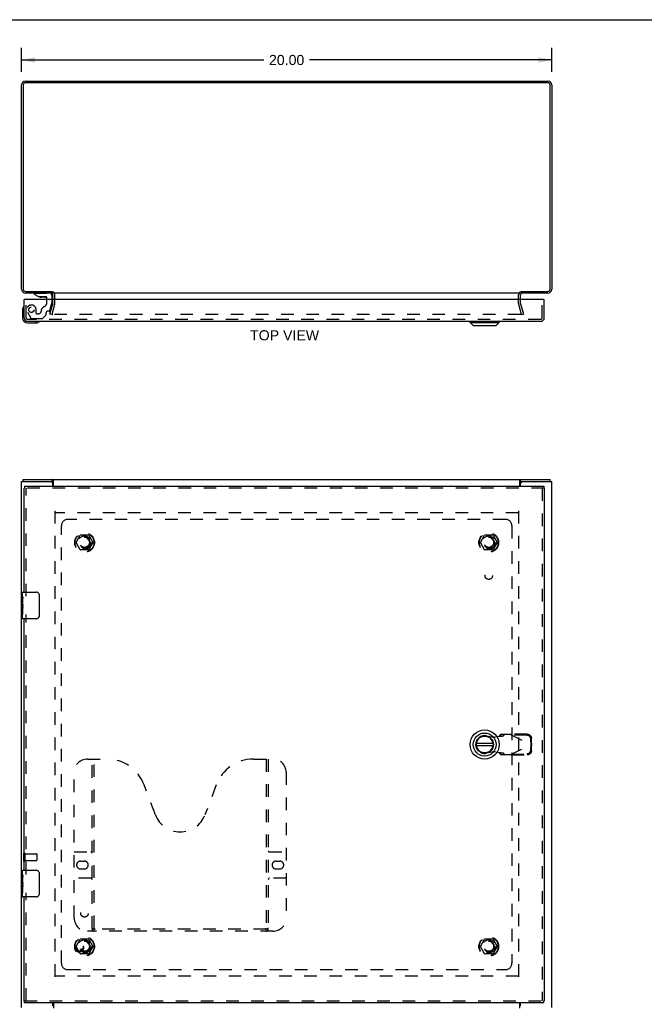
# Model space of a CAD drawing. Header units: inches. Extents: x 0 to 86.4, y 0 to 55.9.
# Tile 3 of 4: x 19.7 to 43.2, y 18.8 to 55.9. Entities that reach past the tile are written whole.
import ezdxf

# ---------------------------------------------------------------- set-up
doc = ezdxf.new("R2010")
doc.units = ezdxf.units.IN
doc.header["$LTSCALE"] = 4.754237
doc.header["$MEASUREMENT"] = 0
doc.linetypes.add('HIDDEN', pattern=[0.2, 0.1, -0.1])
doc.layers.get('0').update_dxf_attribs({"linetype": 'CONTINUOUS'})
for name, color, linetype in [('DEFAULT_2', 8, 'HIDDEN'), ('DIMENSIONS', 7, 'CONTINUOUS'), ('DOOR_ASSEMBLY', 7, 'CONTINUOUS'), ('SUBPANEL', 7, 'CONTINUOUS')]:
    doc.layers.add(name, color=color, linetype=linetype)
doc.styles.get("Standard").update_dxf_attribs({"font": 'arial.ttf'})
doc.dimstyles.new('DIMSTYLE_1', dxfattribs={"dimtxt": 0.381356, "dimasz": 0.508475, "dimexe": 0.09, "dimexo": 0.07, "dimgap": 0.0375, "dimtad": 0, "dimtih": 1, "dimtoh": 1, "dimzin": 4, "dimdsep": 46, "dimtxsty": 'Standard', "dimblk": '_FILLED', "dimblk1": '_FILLED', "dimblk2": '_FILLED', "dimcen": 0.09, "dimadec": 3, "dimazin": 1, "dimtfac": 1, "dimtdec": 3, "dimtofl": 0, "dimtmove": 0, "dimatfit": 3, "dimldrblk": '_FILLED', "dimfxl": 0, "dimtolj": 1, "dimtzin": 4, "dimarcsym": 0})

# ---------------------------------------------------------------- blocks, each defined once
blk = doc.blocks.new('_FILLED')
at = {"color": 0, "linetype": 'ByBlock'}
blk.add_solid([(0, 0), (-1, 0.2), (-1, -0.2)], dxfattribs=at)
blk = doc.blocks.new('*D1')
at = {"layer": 'DIMENSIONS', "color": 2, "linetype": 'Continuous'}
for p, q in [((19.727, 53.969), (19.727, 54.869)), ((39.727, 53.969), (39.727, 54.869)), ((19.727, 54.411), (28.87, 54.411)), ((39.727, 54.411), (30.584, 54.411))]:
    blk.add_line(p, q, dxfattribs=at)
at = {"layer": 'DIMENSIONS', "color": 2, "linetype": 'Continuous', "xscale": 0.5084745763, "yscale": 0.5084745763, "zscale": 0.5084745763, "rotation": 180}
blk.add_blockref('_FILLED', (19.727, 54.411), dxfattribs=at)
at = {"layer": 'DIMENSIONS', "color": 2, "linetype": 'Continuous', "xscale": 0.5084745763, "yscale": 0.5084745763, "zscale": 0.5084745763}
blk.add_blockref('_FILLED', (39.727, 54.411), dxfattribs=at)
at = {"layer": 'DIMENSIONS', "color": 2, "linetype": 'Continuous', "insert": (29.727, 54.602), "char_height": 0.3814, "width": 1.33262, "attachment_point": 2, "line_spacing_factor": 0.9}
blk.add_mtext('20.00', dxfattribs=at)

msp = doc.modelspace()

# ---------------------------------------------------------------- linework, layer by layer
at = {"color": 7, "linetype": 'Continuous'}
for p, q in [((0, 55.932), (86.441, 55.932)), ((20.902, 45.674), (20.902, 45.613)), ((19.79, 38.494), (19.79, 38.569)), ((20.842, 38.494), (20.899, 38.494)), ((20.899, 38.494), (20.899, 38.569)), ((38.555, 38.494), (38.555, 38.569)), ((38.555, 38.494), (38.612, 38.494)), ((39.664, 38.494), (39.664, 38.569))]:
    msp.add_line(p, q, dxfattribs=at)
at = {"color": 3, "linetype": 'Continuous'}
for p, q in [((39.584, 53.55), (19.87, 53.55)), ((19.872, 53.613), (39.582, 53.613)), ((19.727, 45.758), (19.727, 53.468)), ((19.79, 53.47), (19.79, 45.756)), ((39.664, 45.756), (39.664, 53.47)), ((39.727, 53.468), (39.727, 45.758)), ((19.87, 45.676), (20.899, 45.676)), ((20.902, 45.613), (19.872, 45.613)), ((20.902, 45.37), (20.902, 45.543)), ((38.525, 45.613), (20.929, 45.613)), ((39.582, 45.613), (38.552, 45.613)), ((38.552, 45.37), (38.552, 45.543)), ((38.555, 45.676), (39.584, 45.676)), ((19.727, 18.644), (19.727, 38.494)), ((19.727, 38.494), (20.842, 38.494)), ((19.79, 38.569), (39.664, 38.569)), ((20.902, 38.319), (20.902, 38.434)), ((20.921, 38.54), (20.918, 38.548)), ((20.929, 38.319), (20.929, 38.525)), ((38.525, 38.319), (38.525, 38.525)), ((38.552, 38.319), (38.552, 38.434)), ((38.612, 38.494), (39.727, 38.494)), ((39.727, 18.644), (39.727, 38.494)), ((20.902, 18.704), (20.902, 18.819)), ((20.929, 18.819), (20.929, 18.612)), ((38.525, 18.612), (38.525, 18.819)), ((38.552, 18.704), (38.552, 18.819))]:
    msp.add_line(p, q, dxfattribs=at)
for points in [[(20.918, 38.548), (20.917, 38.55), (20.916, 38.552), (20.915, 38.554), (20.914, 38.556), (20.913, 38.558), (20.911, 38.56), (20.91, 38.561), (20.909, 38.563), (20.908, 38.564), (20.907, 38.565), (20.906, 38.566), (20.905, 38.567), (20.904, 38.567), (20.903, 38.568), (20.902, 38.568), (20.9, 38.568), (20.899, 38.569)], [(20.929, 38.525), (20.928, 38.527), (20.927, 38.528), (20.926, 38.53), (20.925, 38.531), (20.924, 38.533), (20.923, 38.536), (20.922, 38.538), (20.921, 38.54)], [(38.525, 38.525), (38.526, 38.527), (38.527, 38.528), (38.528, 38.53), (38.529, 38.531), (38.53, 38.533), (38.532, 38.536), (38.533, 38.538), (38.534, 38.54), (38.537, 38.548)], [(38.537, 38.548), (38.538, 38.55), (38.539, 38.552), (38.54, 38.554), (38.541, 38.556), (38.542, 38.558), (38.543, 38.56), (38.544, 38.561), (38.545, 38.563), (38.546, 38.564), (38.547, 38.565), (38.548, 38.566), (38.549, 38.567), (38.551, 38.567), (38.552, 38.568), (38.553, 38.568), (38.554, 38.568), (38.555, 38.569)]]:
    msp.add_lwpolyline(points, dxfattribs=at)
at = {"color": 7, "linetype": 'Continuous'}
for points in [[(20.91, 38.485), (20.909, 38.487), (20.908, 38.488), (20.907, 38.489), (20.906, 38.49), (20.905, 38.491), (20.904, 38.492), (20.903, 38.493), (20.902, 38.493), (20.901, 38.493), (20.9, 38.493), (20.899, 38.494)], [(20.929, 38.473), (20.928, 38.472), (20.927, 38.472), (20.926, 38.472), (20.925, 38.473), (20.924, 38.473), (20.923, 38.473), (20.922, 38.473), (20.921, 38.474), (20.92, 38.475), (20.918, 38.475), (20.917, 38.476), (20.916, 38.477), (20.915, 38.478), (20.915, 38.479), (20.914, 38.48), (20.913, 38.482), (20.912, 38.483), (20.91, 38.485)], [(38.525, 38.473), (38.526, 38.472), (38.528, 38.472), (38.529, 38.472), (38.53, 38.473), (38.531, 38.473), (38.532, 38.473), (38.533, 38.473), (38.534, 38.474), (38.535, 38.475), (38.536, 38.475), (38.537, 38.476), (38.538, 38.477), (38.539, 38.478), (38.54, 38.479), (38.541, 38.48), (38.542, 38.482), (38.543, 38.483)], [(38.543, 38.483), (38.545, 38.485), (38.545, 38.487), (38.546, 38.488), (38.547, 38.489), (38.548, 38.49), (38.549, 38.491), (38.55, 38.492), (38.551, 38.493), (38.552, 38.493), (38.553, 38.493), (38.554, 38.493), (38.555, 38.494)]]:
    msp.add_lwpolyline(points, dxfattribs=at)
at = {"color": 3, "linetype": 'Continuous'}
for centre, radius, start, end in [((19.872, 53.468), 0.145, 90, 180), ((19.87, 53.47), 0.08, 90, 180), ((39.582, 53.468), 0.145, 0, 90), ((39.584, 53.47), 0.08, 0, 90), ((19.872, 45.758), 0.145, 180, 270), ((19.87, 45.756), 0.08, 180, 270), ((39.582, 45.758), 0.145, 270, 360), ((39.584, 45.756), 0.08, 270, 360), ((20.832, 45.543), 0.07, 0, 84.4581), ((38.622, 45.543), 0.07, 95.5418, 180), ((20.842, 38.434), 0.06, 0, 90), ((38.612, 38.434), 0.06, 90, 180)]:
    msp.add_arc(centre, radius, start, end, dxfattribs=at)
at = {"layer": 'DEFAULT_2', "color": 8, "linetype": 'HIDDEN'}
for p, q in [((20.902, 45.215), (20.902, 45.37)), ((20.977, 45.215), (20.977, 45.543)), ((38.477, 45.215), (38.477, 45.543)), ((38.552, 45.215), (38.552, 45.37)), ((20.798, 44.82), (20.901, 45.205)), ((20.973, 45.185), (20.87, 44.801)), ((38.584, 44.801), (38.481, 45.185)), ((38.554, 45.205), (38.657, 44.82)), ((20.87, 44.801), (20.798, 44.82)), ((38.553, 44.801), (20.902, 44.801)), ((38.584, 44.801), (38.657, 44.82)), ((20.977, 37.394), (20.977, 19.744)), ((38.475, 37.319), (20.979, 37.319)), ((38.477, 37.394), (38.477, 19.744)), ((21.785, 36.199), (21.939, 36.466)), ((22.257, 36.471), (21.948, 36.471)), ((22.265, 36.466), (22.42, 36.199)), ((37.035, 36.199), (37.189, 36.466)), ((37.507, 36.471), (37.198, 36.471)), ((37.515, 36.466), (37.67, 36.199)), ((21.939, 35.921), (21.785, 36.189)), ((22.42, 36.189), (22.265, 35.921)), ((37.189, 35.921), (37.035, 36.189)), ((37.67, 36.189), (37.515, 35.921)), ((22.257, 35.916), (21.948, 35.916)), ((37.507, 35.916), (37.198, 35.916)), ((19.802, 24.461), (19.802, 24.177)), ((19.845, 24.461), (19.845, 24.177)), ((19.845, 24.443), (20.292, 24.443)), ((19.845, 24.195), (20.292, 24.195)), ((20.302, 24.433), (20.302, 24.205)), ((21.785, 20.949), (21.939, 21.216)), ((22.257, 21.221), (21.948, 21.221)), ((22.265, 21.216), (22.42, 20.949)), ((37.035, 20.949), (37.189, 21.216)), ((37.507, 21.221), (37.198, 21.221)), ((37.515, 21.216), (37.67, 20.949)), ((21.939, 20.671), (21.785, 20.939)), ((22.42, 20.939), (22.265, 20.671)), ((37.189, 20.671), (37.035, 20.939)), ((37.67, 20.939), (37.515, 20.671)), ((22.257, 20.666), (21.948, 20.666)), ((37.507, 20.666), (37.198, 20.666)), ((38.475, 19.819), (20.979, 19.819))]:
    msp.add_line(p, q, dxfattribs=at)
for points in [[(20.882, 44.825), (20.882, 44.823), (20.882, 44.822), (20.882, 44.82)], [(20.882, 44.82), (20.882, 44.819), (20.882, 44.817), (20.882, 44.815), (20.883, 44.814), (20.883, 44.812), (20.884, 44.811), (20.885, 44.81), (20.886, 44.808), (20.887, 44.807), (20.888, 44.806), (20.889, 44.805), (20.891, 44.804), (20.892, 44.803), (20.894, 44.803)], [(20.902, 44.801), (20.9, 44.801), (20.898, 44.801), (20.897, 44.802), (20.895, 44.802), (20.894, 44.803)], [(38.573, 44.82), (38.573, 44.819), (38.572, 44.817), (38.572, 44.815), (38.572, 44.814), (38.571, 44.812), (38.57, 44.811), (38.569, 44.81), (38.568, 44.808), (38.567, 44.807), (38.566, 44.806), (38.565, 44.805), (38.564, 44.804), (38.562, 44.803), (38.561, 44.803), (38.559, 44.802), (38.558, 44.802), (38.556, 44.801), (38.554, 44.801), (38.553, 44.801)], [(38.572, 44.825), (38.572, 44.823), (38.573, 44.822), (38.573, 44.82)]]:
    msp.add_lwpolyline(points, dxfattribs=at)
for centre, radius in [((22.102, 36.194), 0.372), ((22.102, 36.194), 0.356), ((37.352, 36.194), 0.372), ((37.352, 36.194), 0.356), ((22.102, 36.194), 0.204), ((22.102, 36.194), 0.183), ((37.352, 36.194), 0.204), ((37.352, 36.194), 0.183), ((22.102, 20.944), 0.372), ((22.102, 20.944), 0.356), ((37.352, 20.944), 0.372), ((37.352, 20.944), 0.356), ((22.102, 20.944), 0.204), ((22.102, 20.944), 0.183), ((37.352, 20.944), 0.204), ((37.352, 20.944), 0.183)]:
    msp.add_circle(centre, radius, dxfattribs=at)
for centre, radius, start, end in [((20.832, 45.543), 0.145, 0, 51.2451), ((38.622, 45.543), 0.145, 128.7549, 180), ((20.862, 45.215), 0.04, 345, 360), ((20.862, 45.215), 0.115, 345, 360), ((38.592, 45.215), 0.115, 180, 195), ((38.592, 45.215), 0.04, 180, 195), ((21.948, 36.461), 0.01, 90.0113, 149.988), ((22.257, 36.461), 0.01, 30.0108, 89.9876), ((37.198, 36.461), 0.01, 90.0113, 149.988), ((37.507, 36.461), 0.01, 30.0108, 89.9876), ((21.793, 36.194), 0.01, 150.0117, 209.9873), ((22.411, 36.194), 0.01, 330.0117, 29.9873), ((37.043, 36.194), 0.01, 150.0117, 209.9873), ((37.661, 36.194), 0.01, 330.0117, 29.9873), ((21.948, 35.926), 0.01, 210.0108, 269.9876), ((22.257, 35.926), 0.01, 270.0113, 329.988), ((37.198, 35.926), 0.01, 210.0108, 269.9876), ((37.507, 35.926), 0.01, 270.0113, 329.988), ((19.824, 24.461), 0.0215, 0, 180), ((19.824, 24.177), 0.0215, 180, 360), ((20.292, 24.433), 0.01, 0, 90), ((20.292, 24.205), 0.01, 270, 360), ((21.948, 21.211), 0.01, 90.0113, 149.988), ((22.257, 21.211), 0.01, 30.0108, 89.9876), ((37.198, 21.211), 0.01, 90.0113, 149.988), ((37.507, 21.211), 0.01, 30.0108, 89.9876), ((21.793, 20.944), 0.01, 150.0117, 209.9873), ((22.411, 20.944), 0.01, 330.0117, 29.9873), ((37.043, 20.944), 0.01, 150.0117, 209.9873), ((37.661, 20.944), 0.01, 330.0117, 29.9873), ((21.948, 20.676), 0.01, 210.0108, 269.9876), ((22.257, 20.676), 0.01, 270.0113, 329.988), ((37.198, 20.676), 0.01, 210.0108, 269.9876), ((37.507, 20.676), 0.01, 270.0113, 329.988)]:
    msp.add_arc(centre, radius, start, end, dxfattribs=at)
at = {"layer": 'DOOR_ASSEMBLY', "color": 3, "linetype": 'Continuous'}
for p, q in [((19.822, 44.68), (19.822, 45.37)), ((39.419, 45.37), (19.85, 45.37)), ((39.447, 44.68), (39.447, 45.37)), ((19.957, 44.545), (39.312, 44.545)), ((19.835, 38.319), (39.434, 38.319)), ((19.822, 34.319), (19.822, 38.244)), ((39.447, 38.244), (39.447, 18.894)), ((19.822, 23.819), (19.822, 33.319)), ((19.822, 18.894), (19.822, 22.819)), ((39.434, 18.819), (19.835, 18.819))]:
    msp.add_line(p, q, dxfattribs=at)
at = {"layer": 'DOOR_ASSEMBLY', "color": 7, "linetype": 'Continuous'}
for p, q in [((19.85, 45.37), (19.822, 45.37)), ((20.196, 45.613), (20.196, 45.574)), ((20.196, 45.574), (20.366, 45.476)), ((20.366, 45.476), (20.648, 45.476)), ((20.53, 45.459), (20.46, 45.459)), ((20.53, 45.459), (20.532, 45.459)), ((20.6, 45.459), (20.532, 45.459)), ((20.68, 45.37), (20.68, 45.444)), ((20.865, 45.535), (20.865, 45.37)), ((39.419, 45.37), (39.447, 45.37)), ((19.809, 45.11), (19.809, 45.11)), ((19.762, 44.975), (19.762, 44.685)), ((19.962, 44.485), (20.252, 44.485)), ((20.289, 44.488), (20.252, 44.485)), ((20.38, 44.53), (20.384, 44.531)), ((20.384, 44.531), (20.385, 44.532)), ((36.645, 44.506), (36.645, 44.545)), ((36.645, 44.506), (37.748, 44.506)), ((36.764, 44.388), (36.645, 44.506)), ((36.764, 44.388), (37.63, 44.388)), ((37.63, 44.388), (37.748, 44.506)), ((37.748, 44.506), (37.748, 44.545)), ((19.835, 38.319), (19.835, 38.244)), ((39.434, 38.319), (39.434, 38.244)), ((19.822, 38.244), (19.835, 38.244)), ((39.447, 38.244), (39.434, 38.244)), ((19.762, 34.16), (19.762, 34.304)), ((19.777, 34.319), (20.287, 34.319)), ((20.387, 34.219), (20.387, 33.419)), ((19.762, 33.904), (19.762, 34.156)), ((19.771, 34.101), (19.762, 34.101)), ((19.762, 33.934), (19.772, 33.934)), ((19.762, 33.334), (19.762, 33.901)), ((19.765, 33.871), (19.762, 33.871)), ((19.772, 33.934), (19.772, 34.09)), ((19.762, 33.739), (19.771, 33.739)), ((19.762, 33.703), (19.772, 33.703)), ((19.762, 33.64), (19.772, 33.64)), ((19.762, 33.473), (19.772, 33.473)), ((19.772, 33.75), (19.772, 33.803)), ((19.772, 33.473), (19.772, 33.703)), ((20.287, 33.319), (19.777, 33.319)), ((37.509, 28.607), (36.884, 28.607)), ((36.884, 28.529), (37.509, 28.529)), ((19.762, 23.66), (19.762, 23.804)), ((19.777, 23.819), (20.287, 23.819)), ((19.762, 23.404), (19.762, 23.656)), ((19.771, 23.601), (19.762, 23.601)), ((19.762, 23.434), (19.772, 23.434)), ((19.772, 23.434), (19.772, 23.59)), ((20.387, 23.719), (20.387, 22.919)), ((19.762, 22.834), (19.762, 23.401)), ((19.765, 23.371), (19.762, 23.371)), ((19.762, 23.239), (19.771, 23.239)), ((19.762, 23.203), (19.772, 23.203)), ((19.762, 23.14), (19.772, 23.14)), ((19.772, 23.25), (19.772, 23.303)), ((19.772, 22.973), (19.772, 23.203)), ((19.762, 22.973), (19.772, 22.973)), ((20.287, 22.819), (19.777, 22.819)), ((19.822, 18.894), (19.835, 18.894)), ((19.835, 18.819), (19.835, 18.894)), ((39.447, 18.894), (39.434, 18.894)), ((39.434, 18.819), (39.434, 18.894))]:
    msp.add_line(p, q, dxfattribs=at)
at = {"layer": 'DOOR_ASSEMBLY', "color": 8, "linetype": 'HIDDEN'}
for p, q in [((19.897, 44.68), (19.897, 45.37)), ((20.196, 45.613), (20.786, 45.613)), ((20.68, 45.263), (20.68, 45.37)), ((20.865, 45.37), (20.865, 45.24)), ((39.372, 44.68), (39.372, 45.37)), ((20.274, 44.85), (20.274, 44.983)), ((20.791, 44.948), (20.861, 45.207)), ((19.944, 44.895), (20.074, 44.669)), ((39.312, 44.62), (19.957, 44.62)), ((20.109, 44.649), (20.494, 44.649)), ((20.29, 44.834), (20.374, 44.834)), ((20.644, 44.782), (20.523, 44.661)), ((20.648, 44.793), (20.648, 44.865)), ((20.761, 44.924), (20.707, 44.924)), ((39.434, 38.244), (19.835, 38.244)), ((19.897, 34.164), (19.897, 38.244)), ((39.372, 38.244), (39.372, 18.894)), ((19.897, 23.664), (19.897, 33.474)), ((37.257, 28.897), (37.551, 28.844)), ((37.551, 28.844), (37.748, 28.881)), ((37.793, 28.942), (37.752, 28.896)), ((37.752, 28.896), (37.907, 28.896)), ((38.167, 28.942), (37.793, 28.942)), ((37.907, 28.896), (37.948, 28.942)), ((38.167, 28.942), (38.954, 28.568)), ((38.195, 28.929), (38.215, 28.97)), ((38.786, 28.918), (38.195, 28.929)), ((38.806, 28.96), (38.215, 28.97)), ((38.948, 28.571), (38.945, 28.764)), ((38.968, 28.613), (38.964, 28.806)), ((37.551, 28.292), (37.257, 28.239)), ((37.748, 28.255), (37.551, 28.292)), ((38.167, 28.194), (38.954, 28.568)), ((38.945, 28.372), (38.948, 28.565)), ((38.968, 28.613), (38.948, 28.571)), ((38.948, 28.565), (38.968, 28.523)), ((38.959, 28.583), (38.954, 28.568)), ((38.954, 28.568), (38.959, 28.553)), ((38.964, 28.33), (38.968, 28.523)), ((38.968, 28.613), (38.966, 28.605)), ((22.21, 28.019), (22.946, 28.019)), ((22.385, 21.609), (22.385, 28.019)), ((22.465, 21.639), (22.465, 28.019)), ((28.473, 28.019), (29.21, 28.019)), ((28.955, 28.019), (28.955, 21.639)), ((29.035, 28.019), (29.035, 21.609)), ((37.907, 28.24), (37.752, 28.24)), ((37.752, 28.24), (37.793, 28.194)), ((37.793, 28.194), (38.167, 28.194)), ((37.948, 28.194), (37.907, 28.24)), ((38.195, 28.207), (38.786, 28.217)), ((38.215, 28.166), (38.195, 28.207)), ((38.215, 28.166), (38.806, 28.176)), ((21.71, 22.019), (21.71, 27.519)), ((29.71, 27.519), (29.71, 22.019)), ((24.773, 25.917), (24.351, 27.045)), ((27.069, 27.045), (26.646, 25.917)), ((21.71, 24.519), (22.345, 24.519)), ((21.954, 24.169), (22.091, 24.169)), ((29.075, 24.519), (29.71, 24.519)), ((29.329, 24.169), (29.466, 24.169)), ((22.091, 23.869), (21.954, 23.869)), ((29.466, 23.869), (29.329, 23.869)), ((22.345, 23.519), (21.71, 23.519)), ((29.71, 23.519), (29.075, 23.519)), ((19.897, 18.894), (19.897, 22.974)), ((28.951, 21.599), (22.468, 21.599)), ((29.21, 21.519), (22.21, 21.519)), ((19.835, 18.894), (39.434, 18.894))]:
    msp.add_line(p, q, dxfattribs=at)
at = {"layer": 'DOOR_ASSEMBLY', "color": 7, "linetype": 'Continuous'}
for points in [[(19.809, 45.11), (19.808, 45.109), (19.808, 45.107), (19.808, 45.106), (19.807, 45.104)], [(20.385, 44.532), (20.387, 44.532), (20.387, 44.532)], [(20.38, 34.255), (20.382, 34.249), (20.384, 34.243), (20.385, 34.237), (20.386, 34.231), (20.387, 34.225), (20.387, 34.219)], [(19.762, 34.16), (19.762, 34.156), (19.763, 34.152), (19.764, 34.147), (19.765, 34.141), (19.766, 34.134), (19.768, 34.126), (19.769, 34.118), (19.77, 34.109), (19.771, 34.1), (19.772, 34.09)], [(19.762, 33.904), (19.762, 33.896), (19.763, 33.889), (19.764, 33.88), (19.765, 33.872), (19.766, 33.863), (19.767, 33.854), (19.768, 33.845), (19.769, 33.836), (19.77, 33.827), (19.771, 33.819), (19.772, 33.811), (19.772, 33.803)], [(19.772, 33.75), (19.772, 33.744), (19.771, 33.738), (19.771, 33.732), (19.77, 33.726), (19.77, 33.72), (19.769, 33.714)], [(20.387, 33.419), (20.387, 33.412), (20.386, 33.406), (20.385, 33.4), (20.384, 33.394), (20.382, 33.388), (20.38, 33.382)], [(19.762, 23.66), (19.762, 23.656), (19.763, 23.652), (19.764, 23.647), (19.765, 23.641), (19.766, 23.634), (19.768, 23.626), (19.769, 23.618), (19.77, 23.609), (19.771, 23.6), (19.772, 23.59)], [(20.38, 23.755), (20.382, 23.749), (20.384, 23.743), (20.385, 23.737), (20.386, 23.731), (20.387, 23.725), (20.387, 23.719)], [(19.762, 23.404), (19.762, 23.396), (19.763, 23.389), (19.764, 23.38), (19.765, 23.372), (19.766, 23.363), (19.767, 23.354), (19.768, 23.345), (19.769, 23.336), (19.77, 23.327), (19.771, 23.319), (19.772, 23.311), (19.772, 23.303)], [(19.772, 23.25), (19.772, 23.244), (19.771, 23.238), (19.771, 23.232), (19.77, 23.226), (19.77, 23.22), (19.769, 23.214)], [(20.387, 22.919), (20.387, 22.912), (20.386, 22.906), (20.385, 22.9), (20.384, 22.894), (20.382, 22.888), (20.38, 22.882)]]:
    msp.add_lwpolyline(points, dxfattribs=at)
at = {"layer": 'DOOR_ASSEMBLY', "color": 8, "linetype": 'HIDDEN'}
for points in [[(37.748, 28.881), (37.764, 28.882), (37.78, 28.883), (37.795, 28.885), (37.811, 28.886), (37.825, 28.887), (37.839, 28.888), (37.852, 28.889), (37.863, 28.89), (37.874, 28.891), (37.883, 28.892), (37.891, 28.893), (37.898, 28.894), (37.903, 28.895), (37.907, 28.896)], [(37.752, 28.896), (37.751, 28.893), (37.751, 28.891), (37.75, 28.889), (37.75, 28.886), (37.749, 28.884), (37.748, 28.881)], [(38.167, 28.942), (38.175, 28.947), (38.183, 28.952), (38.191, 28.956), (38.199, 28.961), (38.207, 28.966), (38.215, 28.97)], [(38.945, 28.764), (38.944, 28.779), (38.941, 28.794), (38.937, 28.808), (38.932, 28.822), (38.925, 28.836), (38.917, 28.849), (38.908, 28.861), (38.897, 28.872), (38.886, 28.882), (38.873, 28.891), (38.86, 28.899), (38.846, 28.906), (38.831, 28.911), (38.816, 28.915), (38.801, 28.917), (38.786, 28.918)], [(38.806, 28.96), (38.821, 28.959), (38.836, 28.957), (38.851, 28.953), (38.866, 28.947), (38.88, 28.941), (38.893, 28.933), (38.905, 28.924), (38.917, 28.914), (38.927, 28.902), (38.937, 28.89), (38.945, 28.877), (38.952, 28.864), (38.957, 28.85), (38.961, 28.835), (38.963, 28.821), (38.964, 28.806)], [(37.907, 28.24), (37.903, 28.241), (37.898, 28.242), (37.891, 28.243), (37.883, 28.244), (37.874, 28.245), (37.863, 28.246), (37.852, 28.247), (37.839, 28.248), (37.825, 28.249), (37.811, 28.25), (37.795, 28.251), (37.78, 28.252), (37.764, 28.253), (37.748, 28.255)], [(37.748, 28.255), (37.749, 28.252), (37.75, 28.25), (37.75, 28.247), (37.751, 28.245), (37.751, 28.242), (37.752, 28.24)], [(38.786, 28.217), (38.801, 28.218), (38.816, 28.221), (38.831, 28.225), (38.846, 28.23), (38.86, 28.237), (38.873, 28.245), (38.886, 28.254), (38.897, 28.264), (38.908, 28.275), (38.917, 28.287), (38.925, 28.3), (38.932, 28.314), (38.937, 28.328), (38.941, 28.342), (38.944, 28.357), (38.945, 28.372)], [(38.964, 28.33), (38.963, 28.315), (38.961, 28.301), (38.957, 28.286), (38.952, 28.272), (38.945, 28.258), (38.937, 28.246), (38.927, 28.233), (38.917, 28.222), (38.905, 28.212), (38.893, 28.203), (38.88, 28.195), (38.866, 28.188), (38.851, 28.183), (38.836, 28.179), (38.821, 28.177), (38.806, 28.176)], [(38.966, 28.605), (38.961, 28.59), (38.959, 28.583)], [(38.959, 28.553), (38.963, 28.538), (38.966, 28.531), (38.968, 28.523)], [(38.215, 28.166), (38.207, 28.17), (38.199, 28.175), (38.191, 28.18), (38.183, 28.184), (38.175, 28.189), (38.167, 28.194)], [(22.375, 21.639), (22.387, 21.63), (22.399, 21.623), (22.411, 21.616), (22.423, 21.61), (22.435, 21.605), (22.446, 21.601), (22.458, 21.599), (22.468, 21.599)], [(28.951, 21.599), (28.962, 21.599), (28.973, 21.601), (28.985, 21.605), (28.996, 21.61), (29.008, 21.616), (29.02, 21.623), (29.032, 21.63), (29.045, 21.639)]]:
    msp.add_lwpolyline(points, dxfattribs=at)
for centre, radius in [((20.097, 44.983), 0.102), ((21.897, 20.894), 0.164), ((21.897, 20.894), 0.124)]:
    msp.add_circle(centre, radius, dxfattribs=at)
at = {"layer": 'DOOR_ASSEMBLY', "color": 7, "linetype": 'Continuous'}
for radius in [0.551, 0.433, 0.329, 0.317]:
    msp.add_circle((37.197, 28.568), radius, dxfattribs=at)
for centre, radius, start, end in [((20.46, 45.549), 0.09, 234.5318, 270), ((20.6, 45.549), 0.09, 270, 305.2253), ((20.648, 45.444), 0.0317, 0, 90), ((20.786, 45.535), 0.0787, 0, 90), ((20.012, 44.975), 0.25, 149.1101, 180), ((19.811, 45.095), 0.015, 96.3796, 149.1101), ((19.807, 45.095), 0.015, 0, 83.6204), ((19.962, 44.685), 0.2, 180, 270), ((20.252, 44.735), 0.25, 270, 300.8899), ((20.372, 44.53), 0.015, 6.3796, 90), ((20.372, 44.534), 0.015, 300.8899, 353.6204), ((19.777, 34.304), 0.015, 90, 180), ((20.287, 34.219), 0.1, 21.1999, 90), ((19.777, 33.334), 0.015, 180, 270), ((20.287, 33.419), 0.1, 270, 338.8001), ((37.197, 28.568), 0.315, 10.0787, 349.9213), ((19.777, 23.804), 0.015, 90, 180), ((20.287, 23.719), 0.1, 21.1999, 90), ((19.777, 22.834), 0.015, 180, 270), ((20.287, 22.919), 0.1, 270, 338.8001)]:
    msp.add_arc(centre, radius, start, end, dxfattribs=at)
at = {"layer": 'DOOR_ASSEMBLY', "color": 8, "linetype": 'HIDDEN'}
for centre, radius, start, end in [((20.097, 44.983), 0.177, 0, 210), ((20.648, 44.924), 0.185, 114.7322, 180), ((20.493, 45.263), 0.188, 294.7322, 360), ((20.74, 45.24), 0.125, 345, 360), ((19.957, 44.68), 0.06, 180, 270), ((20.109, 44.689), 0.04, 210, 270), ((20.29, 44.85), 0.0156, 180, 270), ((20.374, 44.924), 0.09, 270, 360), ((20.494, 44.689), 0.04, 270, 315), ((20.633, 44.793), 0.0156, 315, 360), ((20.707, 44.865), 0.0591, 90, 180), ((20.761, 44.956), 0.0312, 270, 345), ((39.312, 44.68), 0.06, 270, 360), ((37.197, 28.568), 0.335, 79.673, 280.327), ((22.21, 27.519), 0.5, 90, 180), ((22.946, 26.519), 1.5, 20.5519, 90), ((28.473, 26.519), 1.5, 90, 159.4481), ((29.21, 27.519), 0.5, 0, 90), ((25.71, 26.269), 1, 200.5519, 339.4481), ((22.345, 24.559), 0.04, 270, 360), ((29.075, 24.559), 0.04, 180, 270), ((21.954, 24.019), 0.15, 90, 270), ((22.091, 24.019), 0.15, 270, 90), ((29.329, 24.019), 0.15, 90, 270), ((29.466, 24.019), 0.15, 270, 90), ((22.345, 23.479), 0.04, 0, 90), ((29.075, 23.479), 0.04, 90, 180), ((22.21, 22.019), 0.5, 180, 270), ((29.21, 22.019), 0.5, 270, 360), ((22.475, 21.609), 0.09, 180, 270), ((22.505, 21.639), 0.04, 180, 270), ((28.915, 21.639), 0.04, 270, 360), ((28.945, 21.609), 0.09, 270, 360)]:
    msp.add_arc(centre, radius, start, end, dxfattribs=at)
at = {"layer": 'DOOR_ASSEMBLY', "color": 3, "linetype": 'Continuous'}
for centre, start, end in [((19.957, 44.68), 180, 270), ((39.312, 44.68), 270, 360)]:
    msp.add_arc(centre, 0.135, start, end, dxfattribs=at)
at = {"layer": 'DOOR_ASSEMBLY', "color": 7, "linetype": 'Continuous'}
for centre in [(19.962, 33.736), (19.962, 23.236)]:
    msp.add_ellipse(centre, major_axis=(0.2, 0), ratio=0.432808, start_param=3.141593, end_param=3.403409, dxfattribs=at)
at = {"layer": 'SUBPANEL', "color": 8, "linetype": 'HIDDEN'}
for p, q in [((21.227, 20.319), (21.227, 36.819)), ((37.977, 37.069), (21.477, 37.069)), ((38.227, 36.819), (38.227, 20.319)), ((21.477, 20.069), (37.977, 20.069))]:
    msp.add_line(p, q, dxfattribs=at)
for centre, radius in [((22.102, 36.194), 0.25), ((37.352, 36.194), 0.25), ((37.352, 34.944), 0.141), ((22.102, 22.194), 0.141), ((22.102, 20.944), 0.25), ((37.352, 20.944), 0.25)]:
    msp.add_circle(centre, radius, dxfattribs=at)
for centre, start, end in [((21.477, 36.819), 90, 180), ((37.977, 36.819), 0, 90), ((21.477, 20.319), 180, 270), ((37.977, 20.319), 270, 360)]:
    msp.add_arc(centre, 0.25, start, end, dxfattribs=at)

# ---------------------------------------------------------------- texts
at = {"layer": 'DIMENSIONS', "color": 2, "linetype": 'Continuous', "insert": (29.65, 44.209), "char_height": 0.3814, "width": 2.59861, "attachment_point": 2, "line_spacing_factor": 0.9}
msp.add_mtext('TOP VIEW', dxfattribs=at)

# ---------------------------------------------------------------- dimensions: what is measured, and where the dimension line sits
at = {"layer": 'DIMENSIONS', "color": 2, "linetype": 'Continuous'}
dim = msp.add_linear_dim(base=(39.727, 54.411), p1=(19.727, 54.939), p2=(39.727, 54.939), dimstyle='DIMSTYLE_1', dxfattribs=at)
dim.commit()
dim.dimension.update_dxf_attribs({"geometry": '*D1', "text_midpoint": (29.722, 54.409), "dimtype": 160})

doc.saveas('drawing.dxf')
